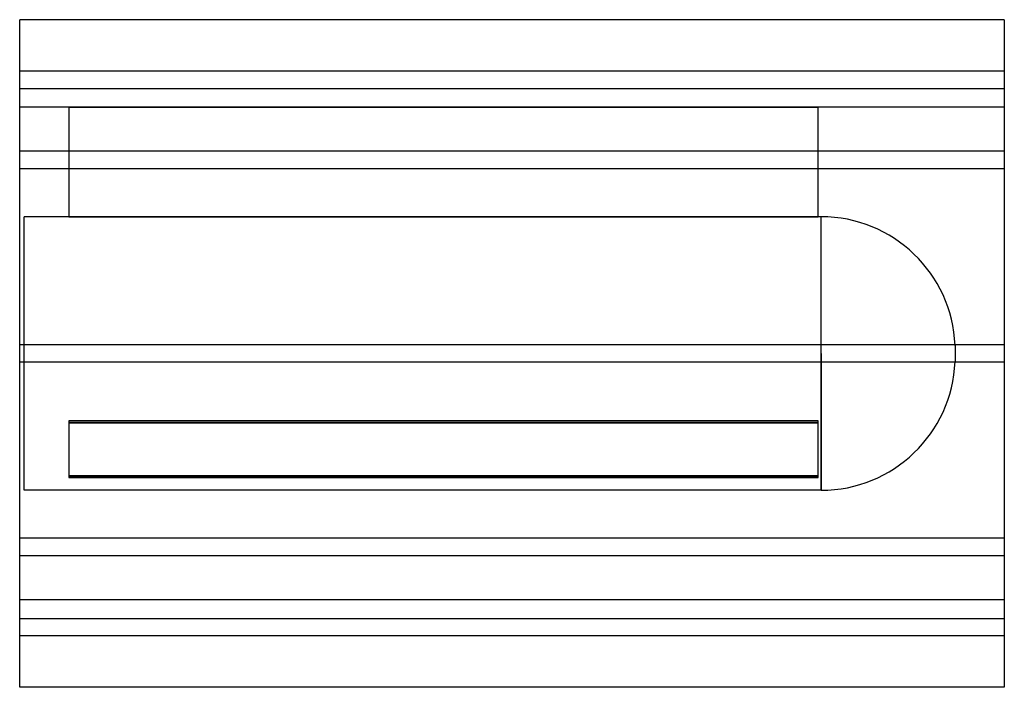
# Model space of a CAD drawing. Header units: millimetres. Extents: x -450 to 450, y -305 to 305.
import ezdxf

# ---------------------------------------------------------------- set-up
doc = ezdxf.new("R2010")
doc.units = ezdxf.units.MM
doc.layers.add('HIDDEN', color=7, linetype='Continuous')
doc.layers.add('THICK', color=7, linetype='Continuous')

msp = doc.modelspace()

# ---------------------------------------------------------------- linework, layer by layer
at = {"layer": 'HIDDEN'}
for p, q in [((450, 258), (-450, 258)), ((-450, 242), (450, 242)), ((-405, 225), (-450, 225)), ((-405, 225), (-405, 225)), ((280, 225), (280, 225)), ((450, 225), (280, 225)), ((-405, 225), (-405, 125)), ((-405, 225), (280, 225)), ((280, 225), (-405, 225)), ((280, 125), (280, 225)), ((450, 184.78), (-450, 184.78)), ((450, 184.78), (-450, 184.78)), ((450, 168.78), (-450, 168.78)), ((450, 168.78), (-450, 168.78)), ((-446, 0), (-446, 125)), ((-405, 125), (-446, 125)), ((280, 125), (-405, 125)), ((-405, 125), (280, 125)), ((282.6, 125), (280, 125)), ((282.6, 0), (282.6, 125)), ((450, 8), (-450, 8)), ((450, 8), (-450, 8)), ((282.6, 0), (282.6, -125)), ((405, 7.45), (405, 0)), ((450, -8), (-450, -8)), ((450, -8), (-450, -8)), ((-446, -125), (-446, 0)), ((282.6, -125), (282.6, 0)), ((405, 0), (405, -7.45)), ((-405, -61.63), (280, -61.63)), ((280, -61.63), (-405, -61.63)), ((-405, -61.63), (-405, -111.63)), ((280, -111.63), (280, -61.63)), ((280, -63.36), (-405, -63.36)), ((-405, -63.36), (280, -63.36)), ((280, -111.63), (-405, -111.63)), ((-405, -111.63), (-405, -113.36)), ((-405, -111.63), (280, -111.63)), ((-405, -113.36), (280, -113.36)), ((280, -113.36), (-405, -113.36)), ((280, -113.36), (280, -111.63)), ((282.6, -125), (-446, -125)), ((450, -168.78), (-450, -168.78)), ((450, -168.78), (-450, -168.78)), ((450, -184.78), (-450, -184.78)), ((450, -184.78), (-450, -184.78)), ((450, -225), (-450, -225)), ((-450, -242), (450, -242)), ((450, -258), (-450, -258))]:
    msp.add_line(p, q, dxfattribs=at)
for centre, start, end in [((282.6, 2.5), 2.31527, 89.99998), ((282.6, -2.5), 270.00002, 357.68473)]:
    msp.add_arc(centre, 122.5, start, end, dxfattribs=at)
at = {"layer": 'THICK'}
for p, q in [((-450, 0), (-450, 305)), ((450, 305), (-450, 305)), ((450, 305), (450, 0)), ((450, 0), (450, -305)), ((-450, -305), (-450, 0)), ((450, -305), (-450, -305))]:
    msp.add_line(p, q, dxfattribs=at)

doc.saveas('drawing.dxf')
